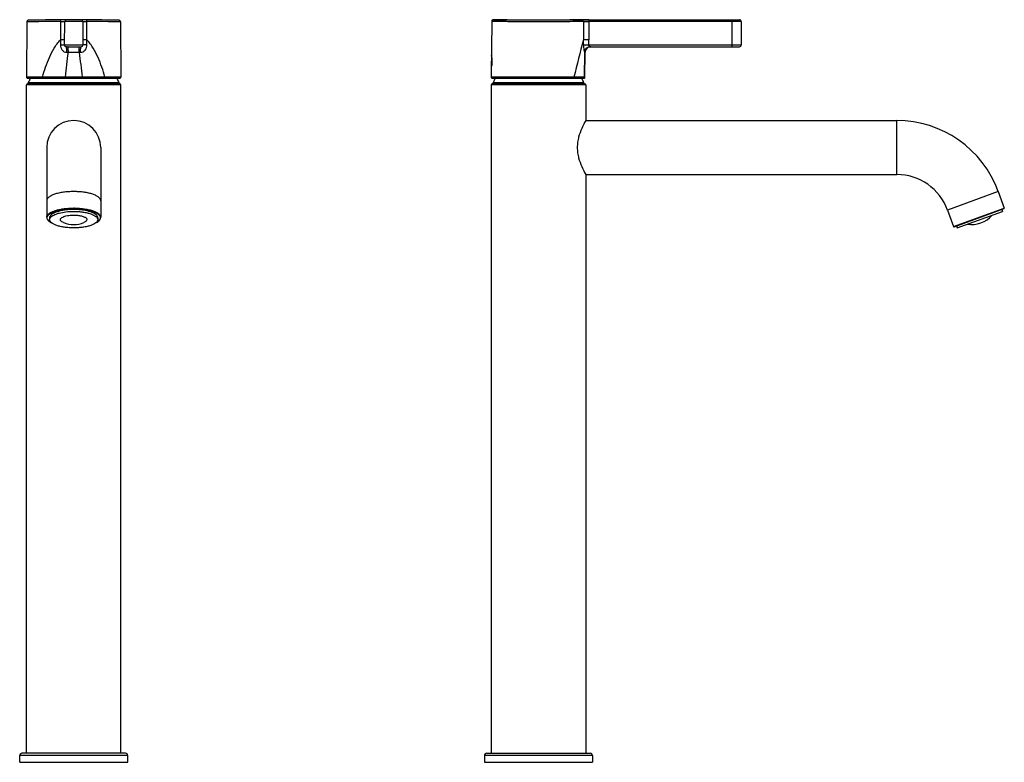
# Model space of a CAD drawing. Header units: millimetres. Extents: x 52 to 627, y -75 to 625.
# Tile 2 of 2: x 189 to 627, y 295 to 625. Entities that reach past the tile are written whole.
import ezdxf

# ---------------------------------------------------------------- set-up
doc = ezdxf.new("R2010")
doc.units = ezdxf.units.MM
doc.header["$LTSCALE"] = 23.1
doc.layers.get('0').update_dxf_attribs({"linetype": 'CONTINUOUS'})

msp = doc.modelspace()

# ---------------------------------------------------------------- linework, layer by layer
at = {"color": 7, "linetype": 'CONTINUOUS'}
for p, q in [((192.61, 623.84), (192.4, 599.33)), ((207.59, 624.07), (207.52, 615.82)), ((209.29, 613.59), (209.39, 624.08)), ((217.4, 624.08), (217.49, 613.59)), ((219.27, 615.82), (219.2, 624.07)), ((234.17, 623.84), (234.39, 599.33)), ((399.14, 624.09), (398.92, 599.33)), ((399.89, 624.83), (509.17, 624.83)), ((439.87, 624.07), (439.93, 615.82)), ((509.92, 624.09), (510.01, 613.59)), ((210.04, 612.83), (216.74, 612.83)), ((442.98, 612.83), (509.26, 612.83)), ((440.58, 599.33), (440.67, 610.35)), ((192.39, 298.83), (192.39, 595.83)), ((233.89, 596.33), (192.89, 596.33)), ((192.9, 598.83), (205.59, 598.83)), ((193.14, 596.57), (193.18, 596.76)), ((193.14, 596.43), (193.14, 596.57)), ((221.19, 598.83), (233.89, 598.83)), ((233.64, 596.57), (233.6, 596.76)), ((233.64, 596.43), (233.64, 596.57)), ((234.39, 298.83), (234.39, 595.83)), ((398.92, 595.83), (398.92, 298.83)), ((399.42, 598.83), (438.77, 598.83)), ((440.42, 596.33), (399.42, 596.33)), ((399.67, 596.43), (399.67, 596.57)), ((440.17, 596.43), (440.17, 596.57)), ((440.92, 595.83), (440.92, 580.03)), ((440.92, 580.03), (579.12, 580.03)), ((201.39, 568.03), (201.39, 537.01)), ((225.39, 568.03), (225.39, 537.01)), ((440.92, 556.03), (440.92, 298.83)), ((440.92, 556.03), (579.12, 556.03)), ((624.22, 548.45), (626.89, 541.12)), ((601.67, 540.24), (604.34, 532.91)), ((604.59, 532.79), (626.77, 540.86)), ((605.94, 532.32), (626.04, 539.64)), ((625.74, 540.49), (626.04, 539.64)), ((202.69, 536.83), (202.69, 535.98)), ((224.09, 536.83), (224.09, 535.98)), ((605.63, 533.17), (605.94, 532.32)), ((189.39, 294.83), (189.39, 297.83)), ((236.39, 298.83), (190.39, 298.83)), ((237.39, 294.83), (237.39, 297.83)), ((395.92, 297.83), (395.92, 294.83)), ((396.92, 298.83), (442.92, 298.83)), ((443.92, 297.83), (443.92, 294.83)), ((189.39, 294.83), (237.39, 294.83)), ((395.92, 294.83), (443.92, 294.83))]:
    msp.add_line(p, q, dxfattribs=at)
at = {"color": 9, "linetype": 'CONTINUOUS'}
for p, q in [((209.43, 624.08), (209.39, 624.08)), ((217.4, 624.08), (209.39, 624.08)), ((442.27, 624.82), (442.27, 624.08)), ((509.92, 624.09), (442.27, 624.08)), ((442.27, 624.08), (442.33, 615.82)), ((505.92, 612.83), (505.92, 624.82)), ((509.92, 624.09), (509.87, 624.09)), ((207.49, 613.6), (209.29, 613.59)), ((209.29, 613.59), (217.49, 613.59)), ((219.3, 613.6), (217.49, 613.59)), ((442.33, 613.59), (510.01, 613.59)), ((210.35, 610.35), (211.02, 610.35)), ((211.02, 610.35), (215.76, 610.35)), ((215.76, 610.35), (216.44, 610.35)), ((399.08, 608.85), (399.08, 604.18)), ((440.57, 610.35), (440.67, 610.35)), ((399.18, 607.88), (399.18, 605.14)), ((234.39, 595.83), (192.39, 595.83)), ((209.68, 599.33), (192.4, 599.33)), ((233.64, 596.57), (193.14, 596.57)), ((193.14, 596.43), (233.64, 596.43)), ((233.6, 596.76), (193.18, 596.76)), ((234.39, 599.33), (207.82, 599.33)), ((440.58, 599.33), (398.92, 599.33)), ((440.92, 595.83), (398.92, 595.83)), ((440.17, 596.57), (399.67, 596.57)), ((399.67, 596.43), (440.17, 596.43)), ((440.13, 596.76), (399.71, 596.76)), ((579.12, 556.03), (579.12, 580.03)), ((624.22, 548.45), (601.67, 540.24)), ((604.34, 532.91), (626.89, 541.12)), ((237.39, 297.83), (189.39, 297.83)), ((443.92, 297.83), (395.92, 297.83))]:
    msp.add_line(p, q, dxfattribs=at)
at = {"color": 7, "linetype": 'CONTINUOUS'}
for points in [[(193.34, 624.58), (193.18, 624.56), (193.03, 624.5), (192.89, 624.41), (192.77, 624.3), (192.69, 624.16), (192.63, 624), (192.61, 623.84)], [(234.17, 623.84), (234.15, 624), (234.1, 624.16), (234.01, 624.3), (233.9, 624.41), (233.76, 624.5), (233.6, 624.56), (233.44, 624.58)], [(399.89, 624.83), (399.74, 624.82), (399.58, 624.77), (399.44, 624.68), (399.32, 624.57), (399.23, 624.43), (399.16, 624.28), (399.14, 624.12), (399.14, 624.09)], [(509.92, 624.09), (509.92, 624.09), (509.92, 624.14), (509.92, 624.18), (509.91, 624.23), (509.9, 624.27), (509.89, 624.31), (509.87, 624.35), (509.86, 624.39), (509.84, 624.43), (509.82, 624.47), (509.79, 624.5), (509.77, 624.53), (509.75, 624.57), (509.72, 624.6), (509.69, 624.62), (509.66, 624.65), (509.63, 624.67), (509.6, 624.7), (509.57, 624.72), (509.54, 624.73), (509.51, 624.75), (509.48, 624.77), (509.44, 624.78), (509.41, 624.79), (509.38, 624.8), (509.35, 624.81), (509.32, 624.82), (509.29, 624.82), (509.26, 624.83), (509.24, 624.83), (509.21, 624.83), (509.19, 624.83), (509.17, 624.83)]]:
    msp.add_lwpolyline(points, dxfattribs=at)
at = {"color": 9, "linetype": 'CONTINUOUS'}
msp.add_lwpolyline([(217.4, 624.08), (217.35, 624.08), (216.96, 624.08)], dxfattribs=at)
at = {"color": 7, "linetype": 'CONTINUOUS'}
for centre, radius, start, end in [((213.39, -175.17), 800, 88.56414, 91.43595), ((210.14, 624.07), 0.75, 90.2317, 179.5), ((216.65, 624.07), 0.75, 0.5, 89.7684), ((210.04, 613.58), 0.75, 179.5, 269.9999), ((216.74, 613.58), 0.75, 270.0001, 0.5), ((443.17, 610.33), 2.5, 90.0002, 179.4996), ((509.26, 613.58), 0.75, 270, 0.5), ((427.81, 606.51), 28.83, 175.3535, 178.6351), ((378.44, 606.51), 20.78, 356.2232, 3.7768), ((192.89, 595.83), 0.5, 90, 180), ((192.9, 599.33), 0.5, 179.5, 270), ((193.24, 596.43), 0.1, 180, 270), ((213.41, 588.32), 21.91, 152.7811, 157.3481), ((213.43, 588.31), 21.94, 151.3399, 152.7819), ((205.85, 925.22), 326.39, 269.955, 270.6806), ((220.85, 909.19), 310.36, 269.2997, 270.0627), ((213.35, 588.31), 21.94, 27.3256, 28.6601), ((213.38, 588.32), 21.92, 22.6521, 27.3264), ((233.54, 596.43), 0.1, 270, 360), ((233.89, 599.33), 0.5, 270, 0.5), ((233.89, 595.83), 0.5, 0, 90), ((399.42, 599.33), 0.5, 179.5, 270), ((399.42, 595.83), 0.5, 90, 180), ((400.17, 596.57), 0.5, 157.3534, 180), ((399.77, 596.43), 0.1, 180, 270), ((419.92, 588.33), 21.9, 151.3491, 157.3534), ((419.92, 588.33), 21.9, 22.6466, 28.7255), ((440.07, 596.43), 0.1, 270, 360), ((439.67, 596.57), 0.5, 0, 22.6466), ((440.08, 599.33), 0.5, 296.7408, 359.4999), ((440.42, 595.83), 0.5, 0, 90), ((213.39, 568.03), 12, 0, 180), ((579.12, 532.03), 48, 20, 90), ((579.12, 532.03), 24, 20, 90), ((626.7, 541.05), 0.2, 290, 20), ((213.39, 545.8), 12, 247.9294, 292.0706), ((213.14, 523.7), 14.28, 97.4126, 97.9023), ((612.42, 545.8), 12, 260.5556, 319.4444), ((604.53, 532.98), 0.2, 200, 290), ((190.39, 297.83), 1, 90, 180), ((236.39, 297.83), 1, 0, 90), ((396.92, 297.83), 1, 90, 180), ((442.92, 297.83), 1, 0, 90)]:
    msp.add_arc(centre, radius, start, end, dxfattribs=at)
at = {"color": 9, "linetype": 'CONTINUOUS'}
for centre, radius, start, end in [((1204.81, 600.07), 997.42, 179.09511, 179.22289), ((-770.24, 600.19), 989.63, 0.77659, 0.90538), ((851.95, 500.5), 427.86, 164.3625, 166.6435), ((-16.14, 613.96), 456.07, 359.9551, 0.2345), ((-142.27, 614.21), 584.6, 359.93887, 0.15818), ((213.39, 506.04), 35.07, 89.4633, 90), ((213.39, 506.37), 34.49, 89.4633, 90)]:
    msp.add_arc(centre, radius, start, end, dxfattribs=at)
for points, knots in [([(207.58, 624.07), (206.54, 624.06), (204.54, 624.04), (201.67, 624.01), (199.11, 623.97), (196.91, 623.93), (195.34, 623.9), (194.31, 623.88), (193.72, 623.86), (193.26, 623.85), (192.92, 623.85), (192.72, 623.84), (192.63, 623.84), (192.61, 623.84)], [0, 0, 0, 0, 0.208449, 0.401622, 0.574297, 0.722148, 0.841302, 0.889134, 0.92869, 0.959737, 0.982058, 0.995501, 1, 1, 1, 1]), ([(207.58, 624.07), (207.58, 624.24), (207.6, 624.45), (207.67, 624.68), (207.71, 624.76), (207.76, 624.81), (207.79, 624.81)], [0, 0, 0, 0, 0.660519, 0.781999, 0.878491, 1, 1, 1, 1]), ([(207.59, 624.07), (207.71, 624.07), (207.95, 624.07), (208.3, 624.07), (208.6, 624.08), (208.87, 624.08), (209.06, 624.08), (209.18, 624.08), (209.25, 624.08), (209.31, 624.08), (209.35, 624.08), (209.37, 624.08), (209.39, 624.08), (209.38, 624.08)], [0, 0, 0, 0, 0.208397, 0.401943, 0.574778, 0.722593, 0.841656, 0.889468, 0.929007, 0.959963, 0.982188, 0.995568, 1, 1, 1, 1]), ([(217.4, 624.08), (217.4, 624.08), (217.42, 624.08), (217.43, 624.08), (217.48, 624.08), (217.53, 624.08), (217.6, 624.08), (217.73, 624.08), (217.92, 624.08), (218.18, 624.08), (218.49, 624.07), (218.83, 624.07), (219.07, 624.07), (219.2, 624.07)], [0, 0, 0, 0, 0.00443, 0.01781, 0.040035, 0.070992, 0.110531, 0.158343, 0.277407, 0.425221, 0.598056, 0.791603, 1, 1, 1, 1]), ([(219.2, 624.07), (219.2, 624.24), (219.19, 624.45), (219.11, 624.68), (219.08, 624.76), (219.03, 624.81), (219, 624.81)], [0, 0, 0, 0, 0.660515, 0.781998, 0.878494, 1, 1, 1, 1]), ([(234.17, 623.84), (234.15, 623.84), (234.06, 623.84), (233.86, 623.85), (233.53, 623.85), (233.06, 623.86), (232.47, 623.88), (231.44, 623.9), (229.87, 623.93), (227.68, 623.97), (225.11, 624.01), (222.25, 624.04), (220.24, 624.06), (219.2, 624.07)], [0, 0, 0, 0, 0.004499, 0.017941, 0.040263, 0.071308, 0.110864, 0.158696, 0.277852, 0.425704, 0.598379, 0.791553, 1, 1, 1, 1]), ([(439.87, 624.07), (438.77, 624.04), (435.88, 623.98), (430.71, 623.9), (425.41, 623.85), (420.68, 623.83), (417.01, 623.84), (413.44, 623.86), (410.08, 623.89), (407.03, 623.93), (404.73, 623.97), (403.11, 624), (402.1, 624.02), (401.23, 624.04), (400.5, 624.06), (399.93, 624.07), (399.55, 624.08), (399.34, 624.08), (399.22, 624.09), (399.19, 624.08), (399.13, 624.09), (399.14, 624.09)], [0, 0, 0, 0, 0.080809, 0.213268, 0.380657, 0.470948, 0.56184, 0.65044, 0.733928, 0.809646, 0.875183, 0.90347, 0.928458, 0.949953, 0.967774, 0.981788, 0.991878, 0.995424, 0.997963, 0.99949, 1, 1, 1, 1]), ([(439.15, 624.81), (436.36, 624.74), (431.38, 624.65), (424.02, 624.58), (417.21, 624.57), (411.59, 624.62), (407.49, 624.67), (404.94, 624.72), (402.88, 624.76), (401.35, 624.8), (400.41, 624.81), (399.99, 624.83), (399.89, 624.83)], [0, 0, 0, 0, 0.213229, 0.380661, 0.561916, 0.734041, 0.809754, 0.875271, 0.928515, 0.967801, 0.991884, 1, 1, 1, 1]), ([(442.27, 624.82), (441.62, 624.82), (440.58, 624.82), (439.54, 624.82), (439.15, 624.81)], [0, 0, 0, 0, 0.625384, 1, 1, 1, 1]), ([(439.87, 624.07), (439.87, 624.26), (439.72, 624.64), (439.33, 624.81), (439.15, 624.81)], [0, 0, 0, 0, 0.506955, 1, 1, 1, 1]), ([(439.87, 624.07), (440.17, 624.08), (440.97, 624.08), (441.77, 624.08), (442.27, 624.08)], [0, 0, 0, 0, 0.375152, 1, 1, 1, 1]), ([(199.5, 599.33), (199.92, 600.82), (200.83, 603.76), (202.51, 608.08), (204.25, 611.52), (205.97, 614.09), (206.97, 615.27), (207.52, 615.82)], [0, 0, 0, 0, 0.249965, 0.499667, 0.749362, 0.874497, 1, 1, 1, 1]), ([(207.49, 613.6), (207.48, 613.2), (207.6, 612.39), (208.19, 611.31), (209.14, 610.54), (209.95, 610.34), (210.35, 610.35)], [0, 0, 0, 0, 0.252078, 0.502439, 0.751032, 1, 1, 1, 1]), ([(209.32, 615.82), (209.32, 615.82), (209.3, 615.83), (209.28, 615.82), (209.24, 615.82), (209.18, 615.82), (209.11, 615.82), (208.99, 615.82), (208.8, 615.82), (208.53, 615.82), (208.23, 615.82), (207.88, 615.82), (207.64, 615.82), (207.52, 615.82)], [0, 0, 0, 0, 0.004618, 0.018136, 0.04047, 0.071512, 0.11111, 0.158959, 0.278028, 0.425768, 0.598464, 0.791823, 1, 1, 1, 1]), ([(210.35, 610.35), (210.35, 610.67), (210.33, 611.25), (210.28, 611.94), (210.22, 612.39), (210.17, 612.62), (210.13, 612.76), (210.07, 612.83), (210.04, 612.83)], [0, 0, 0, 0, 0.375643, 0.694352, 0.817434, 0.910176, 0.970152, 1, 1, 1, 1]), ([(211.02, 610.35), (211.02, 610.67), (211.01, 611.13), (210.99, 611.71), (210.96, 612.08), (210.93, 612.39), (210.89, 612.62), (210.86, 612.75), (210.83, 612.83), (210.81, 612.83)], [0, 0, 0, 0, 0.379233, 0.550371, 0.700453, 0.823982, 0.916382, 0.974768, 1, 1, 1, 1]), ([(215.76, 610.35), (215.76, 610.67), (215.77, 611.13), (215.8, 611.71), (215.82, 612.08), (215.85, 612.39), (215.89, 612.62), (215.92, 612.75), (215.96, 612.83), (215.98, 612.83)], [0, 0, 0, 0, 0.379236, 0.550373, 0.700453, 0.82398, 0.91638, 0.974767, 1, 1, 1, 1]), ([(216.44, 610.35), (216.84, 610.34), (217.64, 610.54), (218.59, 611.31), (219.19, 612.39), (219.3, 613.2), (219.3, 613.6)], [0, 0, 0, 0, 0.248936, 0.497475, 0.747845, 1, 1, 1, 1]), ([(216.44, 610.35), (216.44, 610.67), (216.45, 611.25), (216.5, 611.94), (216.56, 612.39), (216.62, 612.62), (216.66, 612.76), (216.72, 612.83), (216.74, 612.83)], [0, 0, 0, 0, 0.375643, 0.694351, 0.817434, 0.910176, 0.970151, 1, 1, 1, 1]), ([(219.27, 615.82), (219.14, 615.82), (218.9, 615.82), (218.56, 615.82), (218.25, 615.82), (217.99, 615.82), (217.8, 615.82), (217.67, 615.82), (217.6, 615.82), (217.55, 615.82), (217.51, 615.82), (217.49, 615.83), (217.47, 615.82), (217.47, 615.82)], [0, 0, 0, 0, 0.208177, 0.401535, 0.57423, 0.72197, 0.841039, 0.888888, 0.928487, 0.959528, 0.981863, 0.995381, 1, 1, 1, 1]), ([(227.28, 599.33), (226.86, 600.82), (225.95, 603.76), (224.28, 608.08), (222.53, 611.52), (220.81, 614.09), (219.81, 615.27), (219.27, 615.82)], [0, 0, 0, 0, 0.249963, 0.499665, 0.749362, 0.874496, 1, 1, 1, 1]), ([(442.32, 615.82), (441.82, 615.82), (441.02, 615.82), (440.23, 615.82), (439.93, 615.82)], [0, 0, 0, 0, 0.624848, 1, 1, 1, 1]), ([(439.93, 613.6), (440.23, 613.59), (441.03, 613.59), (441.83, 613.59), (442.33, 613.59)], [0, 0, 0, 0, 0.37408, 1, 1, 1, 1]), ([(439.93, 613.6), (439.93, 613.2), (439.95, 612.62), (440.04, 611.87), (440.12, 611.38), (440.21, 610.97), (440.31, 610.65), (440.39, 610.46), (440.45, 610.37), (440.49, 610.35), (440.5, 610.35)], [0, 0, 0, 0, 0.356159, 0.521856, 0.671981, 0.800362, 0.900561, 0.967542, 0.987608, 1, 1, 1, 1]), ([(440.5, 610.35), (440.5, 610.67), (440.64, 611.32), (441.19, 612.15), (442.01, 612.7), (442.66, 612.83), (442.98, 612.83)], [0, 0, 0, 0, 0.250862, 0.501122, 0.75075, 1, 1, 1, 1]), ([(440.57, 610.35), (440.57, 610.67), (440.7, 611.31), (441.24, 612.12), (442.03, 612.68), (442.67, 612.82), (442.98, 612.83)], [0, 0, 0, 0, 0.250432, 0.50056, 0.75034, 1, 1, 1, 1]), ([(442.33, 613.59), (442.33, 613.48), (442.39, 613.27), (442.58, 613.04), (442.78, 612.89), (442.92, 612.83), (442.98, 612.83)], [0, 0, 0, 0, 0.309172, 0.58616, 0.821109, 1, 1, 1, 1]), ([(440.32, 599.33), (440.34, 600.25), (440.43, 603.92), (440.51, 607.6), (440.57, 610.35)], [0, 0, 0, 0, 0.250471, 1, 1, 1, 1]), ([(440.5, 610.35), (440.51, 610.35), (440.53, 610.35), (440.55, 610.35), (440.57, 610.35)], [0, 0, 0, 0, 0.28136, 1, 1, 1, 1]), ([(199.5, 599.33), (199.5, 599.27), (199.52, 599.15), (199.58, 598.98), (199.69, 598.86), (199.79, 598.83), (199.83, 598.83)], [0, 0, 0, 0, 0.294264, 0.5656, 0.79856, 1, 1, 1, 1]), ([(209.68, 599.33), (209.68, 599.23), (209.68, 599.09), (209.7, 598.94), (209.71, 598.88), (209.72, 598.85)], [0, 0, 0, 0, 0.615844, 0.848166, 1, 1, 1, 1]), ([(226.95, 598.83), (227, 598.83), (227.09, 598.86), (227.2, 598.98), (227.27, 599.15), (227.28, 599.27), (227.28, 599.33)], [0, 0, 0, 0, 0.201507, 0.434543, 0.705812, 1, 1, 1, 1]), ([(435.66, 599.33), (435.66, 599.27), (435.64, 599.14), (435.56, 598.98), (435.44, 598.86), (435.33, 598.83), (435.29, 598.83)], [0, 0, 0, 0, 0.281616, 0.546515, 0.784051, 1, 1, 1, 1]), ([(440.32, 599.33), (440.32, 599.22), (440.26, 599.01), (440.08, 598.88), (439.98, 598.85)], [0, 0, 0, 0, 0.501302, 1, 1, 1, 1]), ([(213.39, 548.45), (212.61, 548.45), (211.08, 548.4), (208.85, 548.17), (206.79, 547.8), (204.98, 547.31), (203.49, 546.7), (202.49, 546.1), (201.91, 545.56), (201.62, 545.17), (201.43, 544.76), (201.39, 544.48), (201.39, 544.34)], [0, 0, 0, 0, 0.17464, 0.343453, 0.500695, 0.641543, 0.762105, 0.860276, 0.901199, 0.937311, 0.969695, 1, 1, 1, 1]), ([(225.39, 544.34), (225.39, 544.48), (225.35, 544.76), (225.17, 545.17), (224.87, 545.56), (224.3, 546.1), (223.3, 546.7), (221.8, 547.31), (219.99, 547.8), (217.94, 548.17), (215.71, 548.4), (214.17, 548.45), (213.39, 548.45)], [0, 0, 0, 0, 0.030305, 0.062689, 0.098801, 0.139724, 0.237895, 0.358457, 0.499305, 0.656547, 0.82536, 1, 1, 1, 1]), ([(201.39, 537.01), (201.39, 537.15), (201.43, 537.43), (201.62, 537.84), (201.91, 538.23), (202.49, 538.77), (203.49, 539.38), (204.98, 539.98), (206.79, 540.47), (208.85, 540.84), (211.08, 541.07), (212.61, 541.12), (213.39, 541.12)], [0, 0, 0, 0, 0.030305, 0.062689, 0.098802, 0.139724, 0.237895, 0.358457, 0.499304, 0.656548, 0.825358, 1, 1, 1, 1]), ([(201.7, 537.36), (201.8, 537.62), (202.18, 538.16), (203.05, 538.81), (204.22, 539.4), (205.68, 539.91), (207.39, 540.32), (209.97, 540.74), (212.01, 540.86), (213.39, 540.86)], [0, 0, 0, 0, 0.067089, 0.15134, 0.255225, 0.378162, 0.517843, 0.670836, 1, 1, 1, 1]), ([(213.72, 541.12), (214.49, 541.11), (215.99, 541.05), (218.16, 540.81), (220.16, 540.43), (221.92, 539.94), (223.37, 539.34), (224.34, 538.74), (224.89, 538.21), (225.18, 537.82), (225.35, 537.42), (225.39, 537.15), (225.39, 537.01)], [0, 0, 0, 0, 0.175466, 0.34447, 0.501472, 0.641865, 0.761967, 0.85986, 0.900763, 0.936944, 0.969485, 1, 1, 1, 1]), ([(213.72, 540.86), (214.47, 540.85), (215.96, 540.79), (218.12, 540.55), (220.1, 540.18), (221.83, 539.68), (223.26, 539.09), (224.2, 538.49), (224.74, 537.96), (225.01, 537.57), (225.17, 537.18), (225.2, 536.9), (225.19, 536.77)], [0, 0, 0, 0, 0.176257, 0.345911, 0.503306, 0.643753, 0.763533, 0.860778, 0.901303, 0.937145, 0.969471, 1, 1, 1, 1]), ([(201.66, 536.4), (201.61, 536.55), (201.56, 536.88), (201.64, 537.21), (201.7, 537.36)], [0, 0, 0, 0, 0.497007, 1, 1, 1, 1]), ([(202.84, 535.02), (202.69, 535.12), (202.21, 535.49), (201.79, 535.99), (201.66, 536.4)], [0, 0, 0, 0, 0.295719, 1, 1, 1, 1]), ([(203.39, 534.69), (203.34, 534.71), (203.15, 534.82), (202.97, 534.93), (202.84, 535.02)], [0, 0, 0, 0, 0.260201, 1, 1, 1, 1]), ([(224.38, 535.36), (224.32, 535.3), (224.01, 535.05), (223.68, 534.84), (223.41, 534.69)], [0, 0, 0, 0, 0.229606, 1, 1, 1, 1]), ([(225.09, 536.29), (225.06, 536.21), (224.88, 535.85), (224.61, 535.56), (224.38, 535.36)], [0, 0, 0, 0, 0.224868, 1, 1, 1, 1]), ([(225.19, 536.77), (225.19, 536.73), (225.18, 536.57), (225.13, 536.4), (225.09, 536.29)], [0, 0, 0, 0, 0.245314, 1, 1, 1, 1])]:
    msp.add_open_spline(points, degree=3, knots=knots, dxfattribs=at)
for points in [[(209.68, 599.33), (210.05, 603.01), (210.48, 606.69), (211.02, 610.35)], [(215.76, 610.35), (216.31, 606.69), (216.74, 603.01), (217.11, 599.33)]]:
    msp.add_open_spline(points, degree=3, dxfattribs=at)
at = {"color": 7, "linetype": 'CONTINUOUS'}
for points, knots in [([(399.18, 607.88), (399.17, 607.98), (399.16, 608.17), (399.13, 608.4), (399.12, 608.57), (399.1, 608.68), (399.09, 608.76), (399.08, 608.82), (399.08, 608.84), (399.08, 608.85)], [0, 0, 0, 0, 0.307855, 0.5868, 0.713122, 0.828957, 0.931697, 0.975755, 1, 1, 1, 1]), ([(399.08, 604.18), (399.06, 604.37), (399.01, 605.09), (398.98, 605.81), (398.98, 606.33)], [0, 0, 0, 0, 0.271486, 1, 1, 1, 1]), ([(399.18, 605.14), (399.17, 605.05), (399.16, 604.87), (399.14, 604.65), (399.12, 604.48), (399.11, 604.36), (399.09, 604.27), (399.09, 604.2), (399.08, 604.18)], [0, 0, 0, 0, 0.291052, 0.563844, 0.691479, 0.811713, 0.921978, 1, 1, 1, 1]), ([(209.72, 598.85), (210.03, 598.86), (211.25, 598.87), (212.47, 598.88), (213.39, 598.88)], [0, 0, 0, 0, 0.248274, 1, 1, 1, 1]), ([(213.39, 598.88), (213.7, 598.88), (214.92, 598.88), (216.15, 598.87), (217.06, 598.85)], [0, 0, 0, 0, 0.251221, 1, 1, 1, 1]), ([(217.11, 599.33), (217.11, 599.23), (217.1, 599.09), (217.08, 598.94), (217.07, 598.88), (217.06, 598.85)], [0, 0, 0, 0, 0.615829, 0.848149, 1, 1, 1, 1]), ([(438.77, 598.83), (439, 598.83), (439.41, 598.83), (439.81, 598.84), (439.98, 598.85)], [0, 0, 0, 0, 0.591552, 1, 1, 1, 1]), ([(439.98, 598.85), (440.03, 598.86), (440.09, 598.86), (440.17, 598.87), (440.22, 598.87), (440.25, 598.88), (440.28, 598.88), (440.29, 598.88), (440.3, 598.89), (440.3, 598.88)], [0, 0, 0, 0, 0.437686, 0.609565, 0.750149, 0.859466, 0.937542, 0.984385, 1, 1, 1, 1]), ([(440.92, 580.03), (440.74, 579.72), (440.1, 578.56), (438.91, 576.17), (437.84, 573.26), (437.26, 570.4), (437.09, 568.03), (437.26, 565.66), (437.84, 562.8), (438.91, 559.89), (440.1, 557.5), (440.74, 556.34), (440.92, 556.03)], [0, 0, 0, 0, 0.042431, 0.155702, 0.315154, 0.4058, 0.499996, 0.594191, 0.684838, 0.844296, 0.957569, 1, 1, 1, 1]), ([(213.39, 540.49), (212.7, 540.49), (211.33, 540.44), (209.34, 540.24), (207.51, 539.91), (205.89, 539.47), (204.56, 538.93), (203.67, 538.39), (203.16, 537.91), (202.89, 537.56), (202.73, 537.2), (202.69, 536.95), (202.69, 536.83)], [0, 0, 0, 0, 0.174618, 0.343466, 0.500697, 0.641547, 0.762105, 0.860265, 0.901199, 0.93733, 0.969731, 1, 1, 1, 1]), ([(203.06, 536.93), (203.23, 537.14), (203.68, 537.55), (204.54, 538.07), (205.63, 538.52), (207.44, 539.07), (210.05, 539.52), (212.24, 539.64), (213.39, 539.64)], [0, 0, 0, 0, 0.074674, 0.166021, 0.274419, 0.398633, 0.684669, 1, 1, 1, 1]), ([(224.09, 536.83), (224.09, 536.95), (224.05, 537.2), (223.89, 537.56), (223.63, 537.91), (223.12, 538.39), (222.22, 538.93), (220.89, 539.47), (219.28, 539.91), (217.44, 540.24), (215.46, 540.44), (214.09, 540.49), (213.39, 540.49)], [0, 0, 0, 0, 0.030269, 0.06267, 0.098801, 0.139735, 0.237895, 0.358453, 0.499302, 0.656534, 0.825382, 1, 1, 1, 1]), ([(213.39, 539.64), (214.09, 539.64), (215.46, 539.59), (217.44, 539.39), (219.28, 539.06), (220.89, 538.62), (222.22, 538.09), (223.12, 537.54), (223.63, 537.07), (223.89, 536.71), (224.05, 536.35), (224.09, 536.1), (224.09, 535.98)], [0, 0, 0, 0, 0.174618, 0.343466, 0.500697, 0.641547, 0.762105, 0.860265, 0.901199, 0.93733, 0.969731, 1, 1, 1, 1]), ([(201.39, 537.01), (201.39, 536.84), (201.45, 536.49), (201.7, 536), (202.08, 535.54), (202.41, 535.27), (202.59, 535.14)], [0, 0, 0, 0, 0.220702, 0.453473, 0.71044, 1, 1, 1, 1]), ([(202.59, 535.14), (202.65, 535.09), (202.93, 534.9), (203.23, 534.73), (203.47, 534.61)], [0, 0, 0, 0, 0.235632, 1, 1, 1, 1]), ([(202.69, 535.98), (202.69, 536.14), (202.76, 536.49), (202.95, 536.79), (203.06, 536.93)], [0, 0, 0, 0, 0.471952, 1, 1, 1, 1]), ([(213.39, 532.32), (212.7, 532.32), (211.33, 532.37), (209.34, 532.57), (207.51, 532.9), (205.89, 533.34), (204.56, 533.87), (203.67, 534.42), (203.16, 534.89), (202.89, 535.25), (202.73, 535.61), (202.69, 535.86), (202.69, 535.98)], [0, 0, 0, 0, 0.174618, 0.343466, 0.500697, 0.641547, 0.762105, 0.860265, 0.901199, 0.93733, 0.969731, 1, 1, 1, 1]), ([(208.88, 534.68), (208.62, 534.79), (208.25, 534.96), (207.85, 535.28), (207.65, 535.5), (207.52, 535.74), (207.48, 535.99), (207.53, 536.24), (207.66, 536.48), (207.88, 536.71), (208.29, 537.02), (208.99, 537.35), (210.01, 537.65), (210.77, 537.79), (211.17, 537.85)], [0, 0, 0, 0, 0.135106, 0.190173, 0.23753, 0.278695, 0.316402, 0.354319, 0.396062, 0.444203, 0.500198, 0.637108, 0.805826, 1, 1, 1, 1]), ([(211.29, 537.87), (211.92, 537.95), (213.2, 538.03), (215.06, 537.95), (216.53, 537.72), (217.56, 537.42), (218.18, 537.17), (218.68, 536.89), (219.05, 536.59), (219.27, 536.25), (219.33, 535.74), (218.96, 535.27), (218.44, 534.92), (218.09, 534.76), (217.9, 534.68)], [0, 0, 0, 0, 0.178112, 0.357972, 0.522639, 0.594618, 0.657729, 0.711167, 0.754935, 0.790529, 0.821791, 0.892904, 0.941562, 1, 1, 1, 1]), ([(224.09, 535.98), (224.09, 535.86), (224.05, 535.61), (223.89, 535.25), (223.63, 534.89), (223.12, 534.42), (222.22, 533.87), (220.89, 533.34), (219.28, 532.9), (217.44, 532.57), (215.46, 532.37), (214.09, 532.32), (213.39, 532.32)], [0, 0, 0, 0, 0.030269, 0.06267, 0.098801, 0.139735, 0.237895, 0.358453, 0.499302, 0.656534, 0.825382, 1, 1, 1, 1]), ([(223.32, 534.61), (223.4, 534.65), (223.7, 534.81), (224, 534.99), (224.2, 535.14)], [0, 0, 0, 0, 0.264679, 1, 1, 1, 1]), ([(224.2, 535.14), (224.38, 535.27), (224.7, 535.54), (225.09, 536), (225.33, 536.49), (225.39, 536.84), (225.39, 537.01)], [0, 0, 0, 0, 0.28953, 0.54649, 0.779274, 1, 1, 1, 1])]:
    msp.add_open_spline(points, degree=3, knots=knots, dxfattribs=at)

doc.saveas('drawing.dxf')
